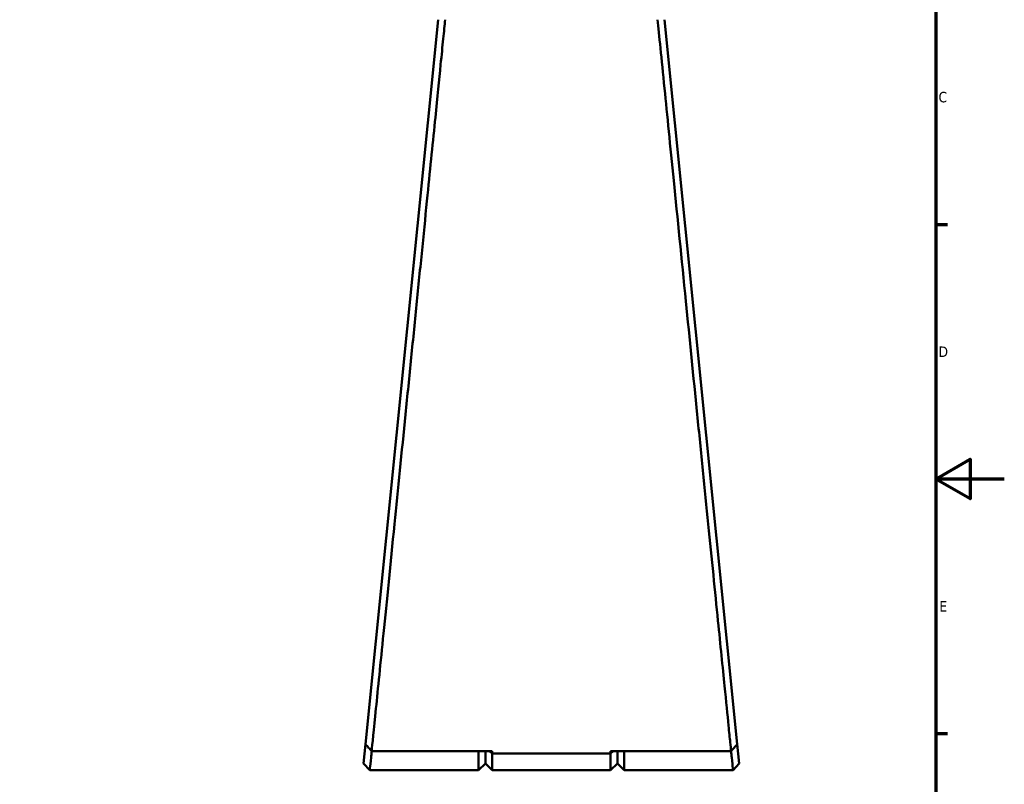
# Model space of a CAD drawing. Header units: millimetres. Extents: x 0 to 893, y 0 to 988.
# Tile 9 of 20: x 554 to 841, y 208 to 431. Entities that reach past the tile are written whole.
import ezdxf

# ---------------------------------------------------------------- set-up
doc = ezdxf.new("R2010")
doc.units = ezdxf.units.MM
doc.layers.add('Border (ANSI)', color=7, linetype='Continuous', lineweight=70)
doc.layers.add('Visible (ANSI)', color=7, linetype='Continuous', lineweight=50)
doc.styles.add('Note Text (ANSI)', font='tahoma.ttf')

# ---------------------------------------------------------------- blocks, each defined once
blk = doc.blocks.new('Borders Default Border')
at = {"layer": 'Border (ANSI)'}
for p, q in [((821, 371.25), (824.45, 371.25)), ((821, 222.75), (824.45, 222.75))]:
    blk.add_line(p, q, dxfattribs=at)
at = {"layer": 'Border (ANSI)', "flags": 128}
for points in [[(20, 20), (20, 574), (821, 574), (821, 20), (20, 20)], [(841, 297), (821, 297), (831, 302.77), (831, 291.23), (821, 297)]]:
    blk.add_lwpolyline(points, dxfattribs=at)
at = {"layer": 'Border (ANSI)', "char_height": 3.05, "attachment_point": 7, "style": 'Note Text (ANSI)'}
for s, insert in [('C', (821.8, 406.8)), ('D', (821.81, 332.6)), ('E', (822.05, 258.35))]:
    blk.add_mtext(s, dxfattribs=dict(at, insert=insert))

msp = doc.modelspace()

# ---------------------------------------------------------------- linework, layer by layer
at = {"layer": 'Visible (ANSI)'}
for p, q in [((675.832, 430.961), (654.594, 219.643)), ((763.07, 219.643), (741.832, 430.961)), ((654.594, 219.643), (654.032, 214.051)), ((763.632, 214.051), (763.07, 219.643)), ((691.582, 217.628), (656.392, 217.628)), ((687.582, 212.061), (687.582, 217.628)), ((689.582, 217.628), (689.582, 214.061)), ((689.582, 214.061), (689.582, 217.628)), ((690.813, 217.628), (691.582, 216.891)), ((691.582, 217.628), (691.582, 216.891)), ((691.582, 216.891), (691.582, 212.061)), ((726.082, 216.891), (691.582, 216.891)), ((761.273, 217.628), (726.082, 217.628)), ((726.852, 217.628), (726.082, 216.891)), ((726.082, 216.891), (726.082, 217.628)), ((726.082, 212.061), (726.082, 216.891)), ((728.082, 214.061), (728.082, 217.628)), ((728.082, 217.628), (728.082, 214.061)), ((730.082, 217.628), (730.082, 212.061)), ((655.832, 212.061), (654.032, 214.051)), ((689.582, 214.061), (687.582, 212.061)), ((689.582, 214.061), (691.582, 212.061)), ((728.082, 214.061), (726.082, 212.061)), ((728.082, 214.061), (730.082, 212.061)), ((763.632, 214.051), (761.832, 212.061)), ((687.582, 212.061), (655.832, 212.061)), ((726.082, 212.061), (691.582, 212.061)), ((761.832, 212.061), (730.082, 212.061))]:
    msp.add_line(p, q, dxfattribs=at)
for points, knots in [([(656.392, 217.628), (656.584, 219.531), (657.011, 223.775), (658.223, 235.815), (658.97, 243.233), (660.787, 261.295), (661.876, 272.122), (664.076, 293.997), (665.166, 304.831), (666.271, 315.832), (666.824, 321.332), (667.381, 326.873), (668.491, 337.913), (669.043, 343.411), (670.131, 354.238), (670.666, 359.568), (671.708, 369.937), (672.214, 374.977), (673.113, 383.927), (673.511, 387.893), (674.271, 395.468), (674.634, 399.076), (675.555, 408.257), (676.074, 413.433), (676.799, 420.656), (677.049, 423.148), (677.488, 427.521), (677.677, 429.403), (677.833, 430.961)], [0.1460669, 0.1460669, 0.1460669, 0.1460669, 0.5040431, 0.5040431, 0.8281609, 0.8281609, 1.1743413, 1.1743413, 1.4758255, 1.4758255, 1.4758255, 1.6265676, 1.6265676, 1.7773097, 1.7773097, 1.9280518, 1.9280518, 2.0787939, 2.0787939, 2.2069247, 2.2069247, 2.3350555, 2.3350555, 2.5528778, 2.5528778, 2.6887397, 2.6887397, 2.8246015, 2.8246015, 2.8246015, 2.8246015]), ([(739.831, 430.961), (740.266, 426.624), (740.955, 419.76), (742.613, 403.241), (743.526, 394.143), (745.627, 373.217), (746.83, 361.245), (749.165, 337.997), (750.287, 326.832), (751.393, 315.832), (751.946, 310.331), (752.495, 304.872), (753.572, 294.159), (754.1, 288.905), (755.124, 278.723), (755.62, 273.794), (756.568, 264.371), (757.02, 259.878), (757.807, 252.062), (758.148, 248.664), (758.788, 242.313), (759.085, 239.359), (759.821, 232.045), (760.213, 228.152), (760.718, 223.138), (760.88, 221.524), (761.122, 219.122), (761.21, 218.251), (761.273, 217.628)], [-2.8246015, -2.8246015, -2.8246015, -2.8246015, -2.446457, -2.446457, -2.1231586, -2.1231586, -1.7773097, -1.7773097, -1.4758255, -1.4758255, -1.4758255, -1.3250834, -1.3250834, -1.1743413, -1.1743413, -1.0235992, -1.0235992, -0.8728572, -0.8728572, -0.7447264, -0.7447264, -0.6165956, -0.6165956, -0.3987733, -0.3987733, -0.2631961, -0.2631961, -0.1460669, -0.1460669, -0.1460669, -0.1460669]), ([(656.392, 217.628), (656.092, 217.964), (655.793, 218.299), (655.194, 218.971), (654.894, 219.307), (654.594, 219.643)], [-0.27002045, -0.27002045, -0.27002045, -0.27002045, -0.1350169, -0.1350169, 0, 0, 0, 0]), ([(763.07, 219.643), (762.771, 219.307), (762.471, 218.971), (761.872, 218.299), (761.572, 217.964), (761.273, 217.628)], [-0.27002036, -0.27002036, -0.27002036, -0.27002036, -0.13500336, -0.13500336, 0, 0, 0, 0]), ([(655.832, 212.062), (655.832, 212.062), (655.854, 212.273), (655.959, 213.298), (656.066, 214.349), (656.265, 216.312), (656.33, 216.948), (656.399, 217.628)], [-3.1415927, -3.1415927, -3.1415927, -3.1415927, -2.8142822, -2.8142822, -2.3328191, -2.3328191, -2.1317094, -2.1317094, -2.1317094, -2.1317094]), ([(761.266, 217.628), (761.335, 216.948), (761.399, 216.312), (761.599, 214.349), (761.706, 213.298), (761.811, 212.273), (761.832, 212.062), (761.832, 212.062)], [2.1317094, 2.1317094, 2.1317094, 2.1317094, 2.3328191, 2.3328191, 2.8142822, 2.8142822, 3.1415927, 3.1415927, 3.1415927, 3.1415927])]:
    msp.add_open_spline(points, degree=3, knots=knots, dxfattribs=at)

# ---------------------------------------------------------------- block references
msp.add_blockref('Borders Default Border', (0, 0))

doc.saveas('drawing.dxf')
